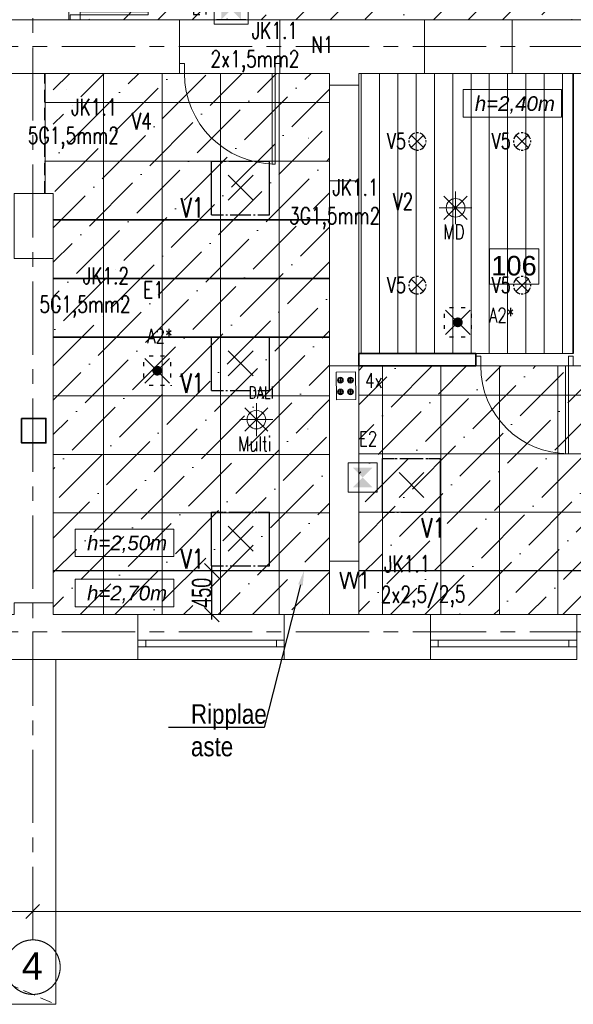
# Model space of a CAD drawing. Header units: millimetres. Extents: x 71658 to 298332, y -154437 to -30421.
# Tile 129 of 155: x 95496 to 101174, y -62686 to -52591. Entities that reach past the tile are written whole.
import ezdxf
from ezdxf import colors
from ezdxf.entities.mleader import LeaderData, LeaderLine
from ezdxf.enums import TextEntityAlignment as Align
from ezdxf.math import Vec2, Vec3

# ---------------------------------------------------------------- set-up
doc = ezdxf.new("R2010")
doc.units = ezdxf.units.MM
doc.header["$LTSCALE"] = 500
doc.header["$MEASUREMENT"] = 0
for name, pattern in [('Center', [48, 30, -6, 6, -6]), ('DASHED', [0.75, 0.5, -0.25]), ('DASHED2', [0.375, 0.25, -0.125]), ('Hidden', [3, 2, -1]), ('Solid Line', [0])]:
    doc.linetypes.add(name, pattern=pattern)
doc.layers.get('0').update_dxf_attribs({"color": 250, "lineweight": 5})
doc.layers.get('Defpoints').update_dxf_attribs({"lineweight": 9})
for name, color, linetype, lineweight in [('A-02-PEENJOON', 7, 'Continuous', 0), ('A-04-JÄMEJOON', 7, 'Continuous', 35), ('A-06-TELJED', 253, 'Center', 0), ('A-13-UKS', 250, 'Continuous', 5), ('A-_ROOMNAME_A', 251, 'Continuous', 9), ('Dim', 8, 'Continuous', 0), ('SA_Ripplagi', 45, 'Continuous', 9), ('SEINAD', 7, 'Continuous', 13), ('VAL_TING', 7, 'Continuous', 18), ('VAL_TXT', 5, 'Continuous', 15), ('WN', 7, 'Continuous', 0)]:
    doc.layers.add(name, color=color, linetype=linetype, lineweight=lineweight)
doc.styles.add('Arial', font='arial.ttf', dxfattribs={"height": 300})
doc.styles.add('arial narrow', font='ARIALN.TTF', dxfattribs={"height": 180})
doc.styles.add('Arial_3', font='arial.ttf', dxfattribs={"height": 200})
doc.styles.add('DET', font='simplex.shx', dxfattribs={"width": 0.7, "oblique": 12})
doc.styles.add('ELEKTER', font='romans.shx', dxfattribs={"width": 0.75})
doc.styles.add('OmaText', font='tahoma.ttf')
doc.styles.add('romans', font='romans.shx')
doc.styles.add('Swis721 Cn BT_1', font='swissc.ttf', dxfattribs={"width": 0.8, "height": 200})
doc.dimstyles.new('Diagonal_-_2_0mm_Swiss_Cn_Bt', dxfattribs={"dimscale": 304.8, "dimtxt": 201.882787, "dimasz": 0.492126, "dimexe": 0.164042, "dimexo": 0.0625, "dimgap": 0, "dimtad": 1, "dimdec": 0, "dimzin": 0, "dimdsep": 46, "dimtxsty": 'Swis721 Cn BT_1', "dimblk1": 'OBLIQUE', "dimblk2": 'OBLIQUE', "dimsah": 1, "dimcen": 0.09, "dimdle": 0.164042, "dimazin": 0, "dimtfac": 1, "dimtdec": 4, "dimtix": 1, "dimtmove": 0, "dimatfit": 3, "dimfxl": 0.328084, "dimfxlon": 1, "dimtvp": 1, "dimtolj": 1, "dimtzin": 0, "dimarcsym": 2})
doc.dimstyles.new('Dim', dxfattribs={"dimscale": 0.8, "dimtxt": 0.25, "dimasz": 0.2, "dimexe": 0.15, "dimexo": 0.05, "dimgap": 0, "dimtad": 0, "dimzin": 1, "dimtxsty": 'romans', "dimblk": 'NONE', "dimcen": 2.5, "dimse1": 1, "dimse2": 1, "dimsd1": 1, "dimsd2": 1, "dimclrt": 256, "dimadec": 0, "dimazin": 0, "dimtfac": 1, "dimtmove": 0, "dimatfit": 3, "dimldrblk": 'NONE', "dimfxl": 1, "dimarcsym": 0})
doc.dimstyles.new('tööjoonis', dxfattribs={"dimscale": 100, "dimtxt": 2, "dimasz": 1, "dimexe": 5, "dimexo": 0, "dimgap": 0.75, "dimtad": 1, "dimdec": 0, "dimdsep": 46, "dimtxsty": 'DET', "dimblk1": 'MITTAPÄÄ', "dimblk2": 'MITTAPÄÄ', "dimsah": 1, "dimcen": 1, "dimse1": 1, "dimse2": 1, "dimadec": 0, "dimazin": 0, "dimtfac": 1, "dimtdec": 0, "dimtix": 1, "dimtmove": 0, "dimatfit": 2, "dimldrblk": 'MITTAPÄÄ', "dimfxl": 1, "dimtolj": 1, "dimtzin": 0, "dimarcsym": 0})

# ---------------------------------------------------------------- blocks, each defined once
blk = doc.blocks.new('*D17')
at = {"layer": 'Defpoints', "color": 0, "transparency": 16777216}
for p in [(98674, -54421), (98452, -58691), (98674, -58691)]:
    blk.add_point(p, dxfattribs=at)
at = {"layer": 'SEINAD', "transparency": 16777216, "insert": (98452, -56787), "char_height": 0.2, "attachment_point": 5, "rotation": 90, "style": 'romans'}
blk.add_mtext('4269,79', dxfattribs=at)
blk = doc.blocks.new('_None')
blk = doc.blocks.new('*D18')
at = {"layer": 'Defpoints', "color": 0, "transparency": 16777216}
for p in [(104454, -58416), (98974, -58691), (104454, -58691)]:
    blk.add_point(p, dxfattribs=at)
at = {"layer": 'SEINAD', "transparency": 16777216, "insert": (101896, -58416), "char_height": 0.2, "attachment_point": 5, "style": 'romans'}
blk.add_mtext('5479,09', dxfattribs=at)
blk = doc.blocks.new('*D23')
at = {"layer": 'Defpoints', "color": 0, "transparency": 16777216}
for p in [(98460, -53141), (98674, -53141), (98674, -54371)]:
    blk.add_point(p, dxfattribs=at)
at = {"layer": 'Dim', "transparency": 16777216, "insert": (98460, -53805), "char_height": 0.2, "attachment_point": 5, "rotation": 90, "style": 'romans'}
blk.add_mtext('1230,31', dxfattribs=at)
blk = doc.blocks.new('Window 22_3')
at = {"layer": 'WN', "color": 7, "linetype": 'Solid Line', "lineweight": 13}
for p, q in [((-0.75, 0.26), (0.75, 0.26)), ((-0.75, 0), (-0.75, 0.26)), ((0.75, 0), (0.75, 0.26)), ((-0.75, 0), (-0.67, 0)), ((-0.75, -0.07), (-0.75, 0)), ((-0.75, -0.07), (-0.75, 0)), ((-0.67, 0), (-0.67, -0.07)), ((-0.67, 0), (0.67, 0)), ((0.67, -0.07), (0.67, 0)), ((0.67, 0), (0.75, 0)), ((0.75, -0.07), (0.75, 0)), ((0.75, -0.07), (0.75, 0)), ((-0.67, -0.07), (-0.75, -0.07)), ((-0.75, -0.2), (-0.75, -0.07)), ((0.67, -0.07), (-0.67, -0.07)), ((0.75, -0.07), (0.67, -0.07)), ((0.75, -0.2), (0.75, -0.07)), ((-0.75, -0.2), (0.75, -0.2))]:
    blk.add_line(p, q, dxfattribs=at)
blk = doc.blocks.new('*U40')
for points in [[(-980, -50), (-1030, -50), (-1030, 50), (-980, 50)], [(0, -50), (-50, -50), (-50, 50), (0, 50)], [(-50, -50), (-80, -50), (-80, -980), (-50, -980)]]:
    blk.add_lwpolyline(points, close=True)
blk.add_arc((-50, -50), 930, 180, 270)
blk = doc.blocks.new('*U41')
for points in [[(-50, 50), (-80, 50), (-80, 750), (-50, 750)], [(-750, -50), (-800, -50), (-800, 50), (-750, 50)], [(0, -50), (-50, -50), (-50, 50), (0, 50)]]:
    blk.add_lwpolyline(points, close=True)
blk.add_arc((-50, 50), 700, 90, 180)
blk = doc.blocks.new('MITTAPÄÄ')
for p, q in [((1, 0), (-1, 0)), ((-0.354, -0.354), (0.354, 0.354)), ((0, -0.5), (0, 0.5))]:
    blk.add_line(p, q)
blk = doc.blocks.new('*D255')
at = {"layer": 'A-06-TELJED', "color": 0, "linetype": 'Continuous', "lineweight": -2, "transparency": 16777216}
blk.add_line((95830, -61735), (121280, -61735), dxfattribs=at)
at = {"layer": 'Defpoints', "color": 0, "linetype": 'Continuous', "transparency": 16777216}
for p in [(95630, -61695), (121480, -61730), (121480, -61735)]:
    blk.add_point(p, dxfattribs=at)
at = {"layer": 'A-06-TELJED', "color": 0, "linetype": 'Continuous', "lineweight": -2, "transparency": 16777216, "xscale": 200, "yscale": 200, "zscale": 200, "rotation": 180}
blk.add_blockref('MITTAPÄÄ', (95630, -61735), dxfattribs=at)
at = {"layer": 'A-06-TELJED', "color": 0, "linetype": 'Continuous', "lineweight": -2, "transparency": 16777216, "xscale": 200, "yscale": 200, "zscale": 200}
blk.add_blockref('MITTAPÄÄ', (121480, -61735), dxfattribs=at)
at = {"layer": 'A-06-TELJED', "color": 0, "linetype": 'Continuous', "transparency": 16777216, "insert": (108555, -61545), "char_height": 180, "attachment_point": 5, "style": 'DET', "bg_fill": 3, "box_fill_scale": 1.25, "bg_fill_color": 256, "bg_fill_true_color": 13158600, "bg_fill_transparency": 0}
blk.add_mtext('\\A1;25850', dxfattribs=at)
blk = doc.blocks.new('*D256')
at = {"layer": 'A-06-TELJED', "color": 0, "linetype": 'ByBlock', "lineweight": -2, "transparency": 16777216}
blk.add_line((94330, -61735), (95430, -61735), dxfattribs=at)
at = {"layer": 'Defpoints', "color": 0, "linetype": 'ByBlock', "transparency": 16777216}
for p in [(94130, -60554), (95630, -60554), (95630, -61735)]:
    blk.add_point(p, dxfattribs=at)
at = {"layer": 'A-06-TELJED', "color": 0, "linetype": 'ByBlock', "lineweight": -2, "transparency": 16777216, "xscale": 200, "yscale": 200, "zscale": 200, "rotation": 180}
blk.add_blockref('MITTAPÄÄ', (94130, -61735), dxfattribs=at)
at = {"layer": 'A-06-TELJED', "color": 0, "linetype": 'ByBlock', "lineweight": -2, "transparency": 16777216, "xscale": 200, "yscale": 200, "zscale": 200}
blk.add_blockref('MITTAPÄÄ', (95630, -61735), dxfattribs=at)
at = {"layer": 'A-06-TELJED', "color": 0, "linetype": 'ByBlock', "transparency": 16777216, "insert": (94880, -61545), "char_height": 180, "attachment_point": 5, "style": 'DET', "bg_fill": 3, "box_fill_scale": 1.25, "bg_fill_color": 256, "bg_fill_true_color": 13158600, "bg_fill_transparency": 0}
blk.add_mtext('\\A1;1500', dxfattribs=at)
blk = doc.blocks.new('*D253')
at = {"layer": 'Defpoints', "color": 0, "transparency": 16777216}
for p in [(95281, -53141), (96568, -53141), (96568, -53307)]:
    blk.add_point(p, dxfattribs=at)
at = {"layer": 'Dim', "transparency": 16777216, "insert": (95976, -53307), "char_height": 0.2, "attachment_point": 5, "style": 'romans'}
blk.add_mtext('1287,30', dxfattribs=at)
blk = doc.blocks.new('_Oblique')
at = {"color": 0, "linetype": 'ByBlock', "lineweight": -2}
blk.add_line((-0.5, -0.5), (0.5, 0.5), dxfattribs=at)
blk = doc.blocks.new('*D261')
at = {"layer": 'Defpoints', "color": 0, "transparency": 16777216}
for p in [(97233, -58241), (97466, -58241), (97313, -58691)]:
    blk.add_point(p, dxfattribs=at)
at = {"layer": 'SA_Ripplagi', "color": 0, "lineweight": -2, "transparency": 16777216}
blk.add_line((97466, -58741), (97466, -58191), dxfattribs=at)
at = {"layer": 'SA_Ripplagi', "color": 0, "lineweight": -2, "transparency": 16777216, "xscale": 150, "yscale": 150, "zscale": 150}
for p, rotation in [((97466, -58241), 90), ((97466, -58691), 270)]:
    blk.add_blockref('_Oblique', p, dxfattribs=dict(at, rotation=rotation))
at = {"layer": 'SA_Ripplagi', "color": 0, "transparency": 16777216, "insert": (97363, -58466), "char_height": 200, "attachment_point": 5, "rotation": 90, "style": 'Swis721 Cn BT_1'}
blk.add_mtext('\\A1;450', dxfattribs=at)
blk = doc.blocks.new('*U272')
for points in [[(-50, 50), (-80, 50), (-80, 950), (-50, 950)], [(-950, -50), (-1000, -50), (-1000, 50), (-950, 50)], [(0, -50), (-50, -50), (-50, 50), (0, 50)]]:
    blk.add_lwpolyline(points, close=True)
blk.add_arc((-50, 50), 900, 90, 180)
blk = doc.blocks.new('ET1735')
at = {"color": 104, "true_color": 0x029e21}
for p, q in [((-149, 150), (151, 150)), ((-149, 150), (-149, -150)), ((151, -150), (151, 150)), ((-149, -150), (151, -150))]:
    blk.add_line(p, q, dxfattribs=at)
blk.add_solid([(-100, -100), (-100, 100), (100, 100), (100, -100)], dxfattribs=at)
at = {"layer": 'Defpoints', "color": 104, "true_color": 0x029e21}
for p in [(1, 150), (-149, 0), (151, 0), (1, -150)]:
    blk.add_point(p, dxfattribs=at)
at = {"style": 'ELEKTER'}
for tag, p in [('TÄHIS', (201, 345)), ('RAAM', (201, 345)), ('KÕRGUS', (-389, 205))]:
    blk.add_attdef(tag, text='', height=125, dxfattribs=at).set_placement(p, align=Align.MIDDLE)
blk = doc.blocks.new('ET1736')
at = {"color": 104, "true_color": 0x029e21}
for p, q in [((50, 175), (350, 175)), ((50, 175), (50, -175)), ((99, 151), (99, -151)), ((350, -175), (350, 175)), ((50, -175), (350, -175))]:
    blk.add_line(p, q, dxfattribs=at)
blk.add_solid([(99, 100), (299, 100), (299, -100), (99, -100)], dxfattribs=at)
at = {"layer": 'Defpoints', "color": 104, "true_color": 0x029e21}
for p in [(200, 175), (50, 0), (350, 0), (200, -175)]:
    blk.add_point(p, dxfattribs=at)
at = {"style": 'ELEKTER'}
for tag, p in [('TÄHIS', (400, 370)), ('RAAM', (400, 370)), ('KÕRGUS', (-190, 230))]:
    blk.add_attdef(tag, text='', height=125, dxfattribs=at).set_placement(p, align=Align.MIDDLE)
blk = doc.blocks.new('ET1673')
at = {"lineweight": 30}
for p, q in [((-298, -279), (-298, 272)), ((-298, 272), (-175, 272)), ((-168, 272), (-148, 272)), ((-121, 272), (121, 272)), ((148, 272), (168, 272)), ((176, 272), (298, 272)), ((298, -279), (298, 272)), ((-128, -128), (128, 128)), ((128, -128), (-128, 128)), ((-298, -279), (-175, -279)), ((-151, -279), (-133, -279)), ((-108, -279), (106, -279)), ((133, -279), (151, -279)), ((177, -279), (298, -279))]:
    blk.add_line(p, q, dxfattribs=at)
at = {"layer": 'Defpoints', "lineweight": 30}
blk.add_point((0, 0), dxfattribs=at)
at = {"lineweight": 30, "style": 'ELEKTER'}
for tag, p in [('TÄHIS', (320, 506)), ('KÕRGUS', (-565, 446)), ('RAAM', (320, 506))]:
    blk.add_attdef(tag, text='', height=125, dxfattribs=at).set_placement(p, align=Align.MIDDLE)
blk = doc.blocks.new('ET1461')
for p, q in [((-166, -166), (166, 166)), ((166, -166), (-166, 166)), ((0, -235), (0, 235)), ((-235, 0), (235, 0))]:
    blk.add_line(p, q)
blk.add_circle((0, 0), 133)
at = {"layer": 'Defpoints'}
for p in [(-133, 0), (0, 133), (133, 0), (0, -133)]:
    blk.add_point(p, dxfattribs=at)
at = {"style": 'ELEKTER'}
for tag, p in [('TÄHIS', (140, 280)), ('RAAM', (140, 280)), ('KÕRGUS', (-330, 140))]:
    blk.add_attdef(tag, text='', height=125, dxfattribs=at).set_placement(p, align=Align.MIDDLE)
blk = doc.blocks.new('ET1531')
at = {"lineweight": 30}
for p, q in [((-126, -126), (126, 126)), ((126, -126), (-126, 126))]:
    blk.add_line(p, q, dxfattribs=at)
for start, end in [(174.4102, 186.7945), (108.6778, 164.7713), (83.2108, 96.3663), (15.0251, 71.5651), (354.5728, 5.9776), (196.1167, 255.6843), (264.933, 278.0449), (287.9456, 345.1647)]:
    blk.add_arc((0, 0), 178, start, end, dxfattribs=at)
at = {"layer": 'Defpoints', "lineweight": 30}
blk.add_point((-1, -1), dxfattribs=at)
at = {"lineweight": 30, "style": 'ELEKTER'}
for tag, p in [('TÄHIS', (194, 364)), ('RAAM', (194, 364)), ('KÕRGUS', (-411, 204))]:
    blk.add_attdef(tag, text='', height=125, dxfattribs=at).set_placement(p, align=Align.MIDDLE)
blk = doc.blocks.new('ET1863')
blk.add_lwpolyline([(-312.5, 0, 0, 0, -1), (0, 0, 0, 0, -1), (-312.5, 0, 0, 31.25, 0), (-445.3125, 0, 0, 0, 0), (-593.75, 0, 0, 0, 0)], format="xyseb")
at = {"style": 'ELEKTER'}
for tag, p in [('KILP', (-346.25, 45)), ('JUHT', (-346.25, -170))]:
    blk.add_attdef(tag, text='', height=125, dxfattribs=at).set_placement(p, align=Align.RIGHT)
blk.add_attdef('NIMI', text='', height=125, dxfattribs=at).set_placement((-156.25, 0), align=Align.MIDDLE)
blk = doc.blocks.new('ET1473')
for p, q in [((100, 450), (-100, 450)), ((-87, 367), (-27, 367)), ((-57, 397), (-57, 337)), ((16, 367), (76, 367)), ((46, 397), (46, 337)), ((-87, 247), (-27, 247)), ((-57, 277), (-57, 217)), ((16, 247), (76, 247)), ((46, 277), (46, 217))]:
    blk.add_line(p, q)
blk.add_lwpolyline([(-100, 450), (100, 450), (100, 167), (-100, 167)], close=True)
for centre, radius in [((-57, 367), 30), ((-57, 367), 20), ((46, 367), 30), ((46, 367), 20), ((-57, 247), 30), ((-57, 247), 20), ((46, 247), 30), ((46, 247), 20)]:
    blk.add_circle(centre, radius)
at = {"layer": 'Defpoints'}
for p in [(0, 450), (-97, 250), (6, 250), (103, 250)]:
    blk.add_point(p, dxfattribs=at)
at = {"style": 'ELEKTER'}
for tag, p in [('TÄHIS', (150, 650)), ('RAAM', (150, 650)), ('KÕRGUS', (-340, 500))]:
    blk.add_attdef(tag, text='', height=125, dxfattribs=at).set_placement(p, align=Align.MIDDLE)
blk = doc.blocks.new('ET1733')
at = {"color": 94, "lineweight": 30}
for p, q in [((-126, -126), (126, 126)), ((126, -126), (-126, 126))]:
    blk.add_line(p, q, dxfattribs=at)
at = {"color": 94, "lineweight": 30, "ltscale": 100}
for points in [[(-87, 137), (-47, 137)], [(28, 137), (68, 137)], [(-148, 75), (-148, 34)], [(151, 75), (151, 34)], [(-148, -43), (-148, -84)], [(151, -43), (151, -84)], [(-87, -141), (-47, -141)], [(28, -141), (68, -141)]]:
    blk.add_lwpolyline(points, dxfattribs=at)
at = {"color": 94, "lineweight": 30, "const_width": 50}
blk.add_lwpolyline([(-25, 0, 1), (25, 0, 1)], format="xyb", close=True, dxfattribs=at)
at = {"layer": 'Defpoints', "color": 94, "lineweight": 30}
blk.add_point((0, 0), dxfattribs=at)
at = {"lineweight": 30, "style": 'ELEKTER'}
for tag, p in [('TÄHIS', (225, 355)), ('RAAM', (225, 355)), ('KÕRGUS', (-415, 230))]:
    blk.add_attdef(tag, text='', height=125, dxfattribs=at).set_placement(p, align=Align.MIDDLE)
blk = doc.blocks.new('VALGUSTID')
at = {"layer": 'VAL_TING'}
ref = blk.add_blockref('ET1736', (221039, -39596), dxfattribs=dict(at, rotation=90))
ref.add_attrib('TÄHIS', 'E1', dxfattribs={"layer": 'VAL_TXT', "height": 150, "style": 'ELEKTER', "width": 0.75}).set_placement((220728, -39371), align=Align.MIDDLE)
at = {"layer": 'VAL_TING', "lineweight": 30, "ltscale": 100}
ref = blk.add_blockref('ET1863', (222181, -39756, 3050), dxfattribs=dict(at, xscale=1.320000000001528, yscale=1.320000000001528, zscale=1.320000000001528))
ref.add_attrib('NIMI', 'N1', dxfattribs={"layer": 'VAL_TXT', "height": 170, "style": 'ELEKTER', "width": 0.75}).set_placement((221975, -39756, 3050), align=Align.MIDDLE)
ref.add_attrib('KILP', 'JK1.1', dxfattribs={"layer": 'VAL_TXT', "height": 170, "style": 'ELEKTER', "width": 0.75}).set_placement((221724, -39696, 3050), align=Align.RIGHT)
ref.add_attrib('JUHT', '2x1,5mm2', dxfattribs={"layer": 'VAL_TXT', "height": 170, "style": 'ELEKTER', "width": 0.75}).set_placement((221739, -39987, 3050), align=Align.RIGHT)
ref = blk.add_blockref('ET1863', (220329, -40541), dxfattribs=dict(at, xscale=1.320000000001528, yscale=1.320000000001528, zscale=1.320000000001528))
ref.add_attrib('NIMI', 'V4', dxfattribs={"layer": 'VAL_TXT', "height": 170, "style": 'ELEKTER', "width": 0.75}).set_placement((220123, -40541), align=Align.MIDDLE)
ref.add_attrib('KILP', 'JK1.1', dxfattribs={"layer": 'VAL_TXT', "height": 170, "style": 'ELEKTER', "width": 0.75}).set_placement((219872, -40481), align=Align.RIGHT)
ref.add_attrib('JUHT', '5G1,5mm2', dxfattribs={"layer": 'VAL_TXT', "height": 170, "style": 'ELEKTER', "width": 0.75}).set_placement((219887, -40772), align=Align.RIGHT)
ref = blk.add_blockref('ET1531', (222948, -40748), dxfattribs=dict(at, xscale=0.5, yscale=0.5, zscale=0.5))
ref.add_attrib('TÄHIS', 'V5', dxfattribs={"layer": 'VAL_TXT', "lineweight": 30, "height": 160, "style": 'ELEKTER', "width": 0.75}).set_placement((222734, -40745), align=Align.MIDDLE)
ref = blk.add_blockref('ET1531', (224022, -40748), dxfattribs=dict(at, xscale=0.5, yscale=0.5, zscale=0.5))
ref.add_attrib('TÄHIS', 'V5', dxfattribs={"layer": 'VAL_TXT', "lineweight": 30, "height": 160, "style": 'ELEKTER', "width": 0.75}).set_placement((223808, -40745), align=Align.MIDDLE)
ref = blk.add_blockref('ET1673', (221135, -41222), dxfattribs=at)
ref.add_attrib('TÄHIS', 'V1', dxfattribs={"layer": 'VAL_TXT', "lineweight": 30, "height": 200, "style": 'ELEKTER', "width": 0.75}).set_placement((220640, -41427, 2500), align=Align.MIDDLE)
ref = blk.add_blockref('ET1863', (223008, -41364, 5450), dxfattribs=dict(at, xscale=1.320000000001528, yscale=1.320000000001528, zscale=1.320000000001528))
ref.add_attrib('NIMI', 'V2', dxfattribs={"layer": 'VAL_TXT', "height": 170, "style": 'ELEKTER', "width": 0.75}).set_placement((222802, -41364, 5450), align=Align.MIDDLE)
ref.add_attrib('KILP', 'JK1.1', dxfattribs={"layer": 'VAL_TXT', "height": 170, "style": 'ELEKTER', "width": 0.75}).set_placement((222551, -41304, 5450), align=Align.RIGHT)
ref.add_attrib('JUHT', '3G1,5mm2', dxfattribs={"layer": 'VAL_TXT', "height": 170, "style": 'ELEKTER', "width": 0.75}).set_placement((222567, -41595, 5450), align=Align.RIGHT)
at = {"layer": 'VAL_TING'}
ref = blk.add_blockref('ET1461', (223340, -41429), dxfattribs=dict(at, xscale=0.7167999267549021, yscale=0.7167999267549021, zscale=0.7168000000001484))
ref.add_attrib('KÕRGUS', 'MD', dxfattribs={"layer": 'VAL_TXT', "height": 150, "style": 'ELEKTER', "width": 0.75}).set_placement((223323, -41675), align=Align.MIDDLE)
at = {"layer": 'VAL_TING', "lineweight": 30, "ltscale": 100}
ref = blk.add_blockref('ET1863', (220449, -42271, 5550), dxfattribs=dict(at, xscale=1.319999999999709, yscale=1.319999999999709, zscale=1.319999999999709))
ref.add_attrib('NIMI', 'E1', dxfattribs={"layer": 'VAL_TXT', "height": 170, "style": 'ELEKTER', "width": 0.75}).set_placement((220242, -42271, 5550), align=Align.MIDDLE)
ref.add_attrib('KILP', 'JK1.2', dxfattribs={"layer": 'VAL_TXT', "height": 170, "style": 'ELEKTER', "width": 0.75}).set_placement((219991, -42211, 5550), align=Align.RIGHT)
ref.add_attrib('JUHT', '5G1,5mm2', dxfattribs={"layer": 'VAL_TXT', "height": 170, "style": 'ELEKTER', "width": 0.75}).set_placement((220007, -42502, 5550), align=Align.RIGHT)
ref = blk.add_blockref('ET1531', (222948, -42223), dxfattribs=dict(at, xscale=0.5, yscale=0.5, zscale=0.5))
ref.add_attrib('TÄHIS', 'V5', dxfattribs={"layer": 'VAL_TXT', "lineweight": 30, "height": 160, "style": 'ELEKTER', "width": 0.75}).set_placement((222734, -42220), align=Align.MIDDLE)
ref = blk.add_blockref('ET1531', (224022, -42223), dxfattribs=dict(at, xscale=0.5, yscale=0.5, zscale=0.5))
ref.add_attrib('TÄHIS', 'V5', dxfattribs={"layer": 'VAL_TXT', "lineweight": 30, "height": 160, "style": 'ELEKTER', "width": 0.75}).set_placement((223808, -42220), align=Align.MIDDLE)
ref = blk.add_blockref('ET1733', (223363, -42603), dxfattribs=dict(at, rotation=270))
ref.add_attrib('TÄHIS', 'A2*', dxfattribs={"layer": 'VAL_TXT', "lineweight": 30, "height": 150, "style": 'ELEKTER', "width": 0.75}).set_placement((223812, -42530, -2500), align=Align.MIDDLE)
ref = blk.add_blockref('ET1733', (220280, -43099), dxfattribs=dict(at, rotation=270))
ref.add_attrib('TÄHIS', 'A2*', dxfattribs={"layer": 'VAL_TXT', "lineweight": 30, "height": 150, "style": 'ELEKTER', "width": 0.75}).set_placement((220306, -42743, -2500), align=Align.MIDDLE)
ref = blk.add_blockref('ET1673', (221135, -43022), dxfattribs=at)
ref.add_attrib('TÄHIS', 'V1', dxfattribs={"layer": 'VAL_TXT', "lineweight": 30, "height": 200, "style": 'ELEKTER', "width": 0.75}).set_placement((220640, -43227, 2500), align=Align.MIDDLE)
at = {"layer": 'VAL_TING'}
ref = blk.add_blockref('ET1473', (222219, -43563), dxfattribs=dict(at, rotation=0.5364533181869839))
ref.add_attrib('TÄHIS', '4x', dxfattribs={"layer": 'VAL_TXT', "height": 150, "style": 'ELEKTER', "width": 0.75}).set_placement((222501, -43199), align=Align.MIDDLE)
ref = blk.add_blockref('ET1461', (221297, -43600), dxfattribs=dict(at, xscale=0.7167999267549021, yscale=0.7167999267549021, zscale=0.7168000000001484))
ref.add_attrib('TÄHIS', 'DALI', dxfattribs={"layer": 'VAL_TXT', "height": 125, "style": 'ELEKTER', "width": 0.75}).set_placement((221345, -43323), align=Align.MIDDLE)
ref.add_attrib('KÕRGUS', 'Multi', dxfattribs={"layer": 'VAL_TXT', "height": 150, "style": 'ELEKTER', "width": 0.75}).set_placement((221280, -43846), align=Align.MIDDLE)
ref = blk.add_blockref('ET1735', (222387, -44193), dxfattribs=dict(at, rotation=270))
ref.add_attrib('TÄHIS', 'E2', dxfattribs={"layer": 'VAL_TXT', "height": 150, "style": 'ELEKTER', "width": 0.75}).set_placement((222443, -43797), align=Align.MIDDLE)
at = {"layer": 'VAL_TING', "lineweight": 30, "ltscale": 100}
ref = blk.add_blockref('ET1673', (222888, -44271), dxfattribs=at)
ref.add_attrib('TÄHIS', 'V1', dxfattribs={"layer": 'VAL_TXT', "lineweight": 30, "height": 200, "style": 'ELEKTER', "width": 0.75}).set_placement((223111, -44710, 2500), align=Align.MIDDLE)
ref = blk.add_blockref('ET1673', (221135, -44822), dxfattribs=at)
ref.add_attrib('TÄHIS', 'V1', dxfattribs={"layer": 'VAL_TXT', "lineweight": 30, "height": 200, "style": 'ELEKTER', "width": 0.75}).set_placement((220640, -45027, 2500), align=Align.MIDDLE)
ref = blk.add_blockref('ET1863', (222086, -45250), dxfattribs=dict(at, xscale=1.400000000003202, yscale=1.400000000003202, zscale=1.400000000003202, rotation=180.4845715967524))
ref.add_attrib('NIMI', 'VV1', dxfattribs={"layer": 'VAL_TXT', "height": 170, "rotation": 0.4846, "style": 'ELEKTER', "width": 0.75}).set_placement((222305, -45248), align=Align.MIDDLE)
ref.add_attrib('KILP', 'JK1.1', dxfattribs={"layer": 'VAL_TXT', "height": 170, "rotation": 0.4846, "style": 'ELEKTER', "width": 0.75}).set_placement((222605, -44996), align=Align.TOP_LEFT)
ref.add_attrib('JUHT', '2x2,5/2,5', dxfattribs={"layer": 'VAL_TXT', "height": 170, "rotation": 0.4846, "style": 'ELEKTER', "width": 0.75}).set_placement((222572, -45309), align=Align.TOP_LEFT)
blk = doc.blocks.new('TELG')
at = {"layer": 'A-06-TELJED', "ltscale": 0.05}
for p, q in [((129079.2, -52866), (85658.8, -52866)), ((129079.2, -52866), (85658.8, -52866)), ((129079.2, -58866), (85658.8, -58866))]:
    blk.add_line(p, q, dxfattribs=at)
at = {"layer": 'A-06-TELJED', "linetype": 'ByBlock', "ltscale": 10}
blk.add_circle((95632.1, -62305), 279.4, dxfattribs=at)
at = {"layer": 'A-06-TELJED', "linetype": 'DASHED', "ltscale": 10, "insert": (95734.7, -62292.7), "char_height": 280, "width": 704.925, "attachment_point": 6, "style": 'Arial'}
blk.add_mtext('\\A1;{\\fArial|b0|i0|c186|p34;4}', dxfattribs=at)
at = {"layer": 'A-06-TELJED', "linetype": 'Continuous'}
dim = blk.add_linear_dim(base=(121479.8, -61735.5), p1=(95630.1, -61695), p2=(121479.8, -61730.4), dimstyle='tööjoonis', override={"dimtxt": 1.8, "dimasz": 2, "dimgap": 1, "dimfxl": 5, "dimtfill": 1, "dimarcsym": 2}, dxfattribs=at)
dim.commit()
dim.dimension.update_dxf_attribs({"geometry": '*D255', "text_midpoint": (108554.9, -61545.5)})
at = {"layer": 'A-06-TELJED', "ltscale": 0.05}
blk.add_lwpolyline([(95630.1, -62025.6), (95630.1, -43784.2)], dxfattribs=at)
at = {"layer": 'A-06-TELJED', "linetype": 'ByBlock'}
dim = blk.add_linear_dim(base=(95630.1, -61735.5), p1=(94130.1, -60553.8), p2=(95630.1, -60553.8), dimstyle='tööjoonis', override={"dimtxt": 1.8, "dimasz": 2, "dimgap": 1, "dimfxl": 5, "dimtfill": 1, "dimarcsym": 2}, dxfattribs=at)
dim.commit()
dim.dimension.update_dxf_attribs({"geometry": '*D256', "text_midpoint": (94880.1, -61545.5)})

msp = doc.modelspace()

# ---------------------------------------------------------------- hatches: boundary and pattern name
at = {"layer": 'SA_Ripplagi'}
h = msp.add_hatch(dxfattribs=at)
h.set_pattern_fill('ANSI36', color=256, scale=2000)
h.set_pattern_definition([(45, (0, 14898.22), (132.5825, 486.1359), [625, -125, 0, -125])])
h.paths.add_polyline_path([(98974.457, -58691.092), (113614.805, -58691.092), (113614.805, -53140.997), (109248.457, -53140.997), (109248.457, -56140.997), (98974.457, -56141.092)])
h.paths.add_polyline_path([(109132.457, -53140.997), (104016.457, -53140.997), (104016.457, -56080.997), (109132.457, -56080.997)], flags=17)
h.paths.add_polyline_path([(101300.457, -53140.997), (103900.457, -53140.997), (103900.456, -56080.978), (101300.456, -56080.978)], flags=17)
h.paths.add_polyline_path([(98974.457, -53140.997), (98974.457, -53201.647), (98974.456, -56141.666), (98974.456, -56081.016)])
h.paths.add_polyline_path([(105945.671, -51390.997), (105945.671, -49208.533), (104445.671, -49208.533), (104446.263, -51088.916), (97167.902, -51090.987), (97167.902, -51490.997), (96114.894, -51490.997), (96114.797, -52590.997), (105943.671, -52590.997)])
h.paths.add_polyline_path([(95840.679, -54330.486), (95840.679, -58691.092), (98674.457, -58691.092), (98674.457, -53140.997), (95840.679, -53140.997)])

# ---------------------------------------------------------------- next in the draw order: block references
at = {"layer": 'A-06-TELJED'}
msp.add_blockref('TELG', (0, 0), dxfattribs=at)

# ---------------------------------------------------------------- next in the draw order: hatches: boundary and pattern name
at = {"layer": 'SA_Ripplagi'}
h = msp.add_hatch(dxfattribs=at)
h.set_pattern_fill('ANSI31', color=256, scale=1500, angle=45, style=0)
h.paths.add_polyline_path([(99074.457, -48700.997), (100866.16, -48700.997), (100866.16, -50973.935), (99074.457, -50973.935)])
h.paths.add_polyline_path([(97166.982, -48700.997), (98958.457, -48700.997), (98958.457, -50974.477), (97166.982, -50974.477)])
h.paths.add_polyline_path([(97050.982, -47000.997), (94438.377, -47000.997), (94438.377, -51374.997), (97050.982, -51374.997)])
edge = h.paths.add_edge_path()
edge.add_line((100981.932, -47000.997), (103708.991, -47000.997))
edge.add_line((103708.991, -47000.997), (103708.991, -48566.997))
edge.add_line((103708.991, -48566.997), (104328.99, -48566.997))
edge.add_line((104328.99, -48566.997), (104329.675, -50972.949))
edge.add_line((104329.675, -50972.949), (100982.16, -50973.259))
edge.add_line((100982.16, -50973.259), (100981.855, -47000.997))
h.paths.add_polyline_path([(97167.797, -48584.983), (97167.74, -47000.997), (97167.059, -47000.997), (97167.116, -48584.983)])
h.paths.add_polyline_path([(94439.058, -52590.997), (94439.058, -51490.997), (94438.377, -51490.997), (94438.377, -52590.997)])
h = msp.add_hatch(dxfattribs=at)
h.set_pattern_fill('ANSI31', color=256, scale=1500, angle=135, style=0)
h.set_pattern_definition([(180, (20458.33, 0), (-1e-14, -187.5), [])])
h.paths.add_polyline_path([(97218.821, -47000.997), (100811.448, -47000.997), (100822.621, -48585.001), (97211.828, -48584.997)])
h.paths.add_polyline_path([(94439.058, -51490.997), (95998.894, -51490.997), (95998.894, -52590.997), (94439.058, -52590.997)])
h = msp.add_hatch(dxfattribs=at)
h.set_pattern_fill('ANSI31', color=256, scale=1500, angle=45, style=0)
h.set_pattern_definition([(90, (0, 14038.73), (-187.5, 0), [])])
h.paths.add_polyline_path([(101174.457, -53140.997), (98974.457, -53140.997), (98974.457, -56015.092), (101174.457, -56015.092)])

# ---------------------------------------------------------------- next in the draw order: linework, layer by layer
at = {"layer": 'A-02-PEENJOON'}
msp.add_line((95840.679, -58568.634), (95840.679, -55040.301), dxfattribs=at)
at = {"layer": 'A-02-PEENJOON', "color": 251, "linetype": 'DASHED2', "lineweight": 15, "true_color": 0x636466}
for p, q in [((98674.457, -58141.092), (98674.457, -56141.092)), ((98974.457, -58141.092), (98974.457, -56141.092))]:
    msp.add_line(p, q, dxfattribs=at)
at = {"layer": 'A-02-PEENJOON'}
msp.add_lwpolyline([(90540.289, -59151.092), (90050.153, -59151.092), (90050.153, -62685.997), (95867.206, -62685.997), (95867.206, -59151.092), (95420.289, -59151.092)], dxfattribs=at)
at = {"layer": 'A-02-PEENJOON', "color": 251, "linetype": 'DASHED2', "lineweight": 15, "true_color": 0x636466}
msp.add_lwpolyline([(90540.289, -60399.414), (95867.206, -62685.997)], dxfattribs=at)
at = {"layer": 'A-04-JÄMEJOON'}
msp.add_line((100174.457, -56015.091), (100174.457, -56141.092), dxfattribs=at)
for points in [[(101174.457, -56015.092), (101174.457, -53140.997)], [(100174.457, -56141.092), (98974.457, -56141.092), (98974.457, -56015.092), (100174.457, -56015.092)]]:
    msp.add_lwpolyline(points, dxfattribs=at)
msp.add_lwpolyline([(95515.679, -56679.467), (95765.679, -56679.467), (95765.679, -56929.467), (95515.679, -56929.467)], close=True, dxfattribs=at)
at = {"layer": 'A-_ROOMNAME_A', "flags": 128}
msp.add_lwpolyline([(100314.569, -54938.824), (100314.569, -55302.168), (100819.788, -55302.168), (100819.788, -54938.824)], close=True, dxfattribs=at)
at = {"layer": 'SA_Ripplagi', "linetype": 'Continuous', "lineweight": 18}
for p, q in [((95756.679, -54371.307), (95756.679, -53140.997)), ((96356.679, -58241.086), (96356.679, -53140.997)), ((96956.679, -58241.087), (96956.679, -53140.997)), ((97556.679, -58241.089), (97556.679, -53140.997)), ((98156.679, -58241.091), (98156.679, -53140.997)), ((95751.987, -53441.092), (98674.457, -53441.092)), ((95751.987, -54041.092), (98674.457, -54041.092)), ((95840.679, -54641.092), (98674.457, -54641.092)), ((95840.679, -54647.782), (98674.457, -54647.782)), ((95840.679, -55241.092), (98674.457, -55241.092)), ((95840.679, -55247.782), (98674.457, -55247.782)), ((95840.679, -55841.092), (98674.457, -55841.092)), ((95840.679, -55847.782), (98674.457, -55847.782)), ((99216.746, -56143.497), (99216.746, -58241.045)), ((99816.746, -56143.497), (99816.746, -58241.047)), ((100416.746, -56143.497), (100416.746, -58241.048)), ((101016.746, -56143.497), (101016.746, -58241.05)), ((95840.679, -56447.782), (98674.457, -56447.782)), ((98974.457, -56441.092), (113614.805, -56441.092)), ((95840.679, -57047.782), (98674.457, -57047.782)), ((98974.457, -57041.092), (113614.805, -57041.092)), ((98974.457, -57641.092), (113614.805, -57641.092)), ((95840.679, -57647.782), (98674.457, -57647.782)), ((96356.679, -58241.092), (96356.679, -58691.092)), ((96956.679, -58241.092), (96956.679, -58691.092)), ((97556.679, -58241.092), (97556.679, -58691.092)), ((98156.679, -58241.092), (98156.679, -58691.092)), ((99216.746, -58241.092), (99216.746, -58691.069)), ((99816.746, -58241.092), (99816.746, -58691.07)), ((100416.746, -58241.092), (100416.746, -58691.071)), ((101016.746, -58241.092), (101016.746, -58691.072))]:
    msp.add_line(p, q, dxfattribs=at)
at = {"layer": 'SA_Ripplagi', "lineweight": 30}
for p, q in [((98674.457, -58241.092), (95840.679, -58241.084)), ((116208.927, -58241.092), (98974.457, -58241.044))]:
    msp.add_line(p, q, dxfattribs=at)
at = {"layer": 'SA_Ripplagi', "color": 18, "true_color": 0x000000}
for points in [[(94439.058, -51490.997), (95998.894, -51490.997), (95998.894, -52590.997), (94439.058, -52590.997)], [(100043.664, -53308.036), (101053.966, -53308.036), (101053.966, -53589.948), (100043.664, -53589.948)], [(96066.129, -57812.857), (97076.43, -57812.857), (97076.43, -58094.769), (96066.129, -58094.769)], [(96066.129, -58327.66), (97076.43, -58327.66), (97076.43, -58609.572), (96066.129, -58609.572)]]:
    msp.add_lwpolyline(points, close=True, dxfattribs=at)
at = {"layer": 'SA_Ripplagi', "linetype": 'Continuous', "lineweight": 18}
msp.add_lwpolyline([(98165.866, -52590.997), (97133.71, -52590.997)], dxfattribs=at)
at = {"layer": 'SA_Ripplagi', "color": 18, "true_color": 0x000000}
for points in [[(95576.4, -53140.997), (95493.061, -53140.997), (95767.061, -53140.997), (95772.061, -53140.997), (95488.061, -53140.997), (95556.679, -53140.997), (93114.679, -53140.997), (93114.679, -53140.997), (89938.061, -53140.997), (89938.061, -58691.092), (95440.679, -58691.092), (95440.679, -58568.634), (95840.679, -58568.634), (95840.679, -58691.092), (98674.457, -58691.092), (98674.457, -53140.997), (95840.679, -53140.997)], [(98974.457, -58691.092), (113614.805, -58691.092), (113614.805, -53140.997), (113614.805, -53140.997), (109248.457, -53140.997), (109248.457, -56140.997), (98974.457, -56141.092), (98974.457, -58691.092)]]:
    msp.add_lwpolyline(points, dxfattribs=at)
at = {"layer": 'SA_Ripplagi', "linetype": 'Continuous', "lineweight": 18}
msp.add_lwpolyline([(101174.457, -53140.997), (98974.457, -53140.997), (98974.457, -56015.092), (101174.457, -56015.092)], close=True, dxfattribs=at)
at = {"layer": 'SEINAD'}
for p, q in [((97133.71, -52590.997), (97133.71, -53140.997)), ((98165.866, -52590.997), (98165.866, -53140.997)), ((98165.866, -52590.997), (98165.866, -53140.997)), ((99647.979, -53140.997), (99647.979, -52590.997)), ((99647.979, -53005.997), (99647.979, -52590.997)), ((99647.979, -52590.997), (100547.979, -52590.997)), ((100547.979, -53140.997), (100547.979, -52590.997)), ((100547.979, -53005.997), (100547.979, -52590.997)), ((98165.866, -52840.997), (98165.866, -52880.997)), ((98165.866, -52840.997), (98165.866, -52880.997)), ((98165.866, -52880.997), (98165.866, -53140.997)), ((99647.979, -53140.997), (100547.979, -53140.997)), ((99647.979, -53140.997), (100547.979, -53140.997)), ((98674.457, -53263.446), (98974.457, -53263.446)), ((98674.457, -54242.218), (98974.457, -54242.218)), ((98674.457, -54371.307), (98674.457, -54421.307)), ((95840.679, -55040.301), (95440.679, -55040.301)), ((95840.679, -58568.634), (95440.679, -58568.634)), ((96708.927, -59151.092), (96708.927, -58691.092)), ((98208.927, -59151.092), (98208.927, -58691.092)), ((99708.927, -59151.092), (99708.927, -58691.092))]:
    msp.add_line(p, q, dxfattribs=at)
at = {"layer": 'SEINAD', "color": 7, "linetype": 'DASHED2', "lineweight": 15}
msp.add_line((95751.987, -54371.307), (95751.987, -53140.997), dxfattribs=at)
msp.add_line((95751.987, -54371.307), (95751.987, -53140.997), dxfattribs=at)
at = {"layer": 'SEINAD'}
for points in [[(97133.71, -52590.997), (94439.058, -52590.997)], [(99647.979, -52590.997), (98165.866, -52590.997)], [(102270.07, -52590.997), (100547.979, -52590.997)], [(100701.721, -52590.997), (100547.979, -52590.997)], [(93772.568, -53140.997), (97133.71, -53140.997)], [(98674.457, -53140.997), (94040.679, -53140.997)], [(98165.866, -53140.997), (98674.457, -53140.997)], [(98674.457, -53140.997), (98674.457, -53263.446)], [(98674.457, -53140.997), (98674.457, -53263.446)], [(98974.457, -53263.446), (98974.457, -53140.997)], [(98974.457, -53140.997), (99647.979, -53140.997)], [(98974.457, -53263.446), (98974.457, -53140.997)], [(98974.457, -53140.997), (99647.979, -53140.997)], [(100547.979, -53140.997), (102270.07, -53140.997)], [(100547.979, -53140.997), (102270.07, -53140.997)], [(98674.457, -58691.092), (98674.457, -58141.092), (98974.457, -58141.092), (98974.457, -58691.092)]]:
    msp.add_lwpolyline(points, dxfattribs=at)
at = {"layer": 'SEINAD', "flags": 128}
for points in [[(98974.457, -56141.092), (98974.457, -53202.221)], [(98674.457, -54242.218), (98674.457, -56141.092)], [(98974.457, -56141.092), (98974.457, -54242.218)], [(95840.679, -55040.301), (95840.679, -54421.307)], [(98674.457, -56141.092), (98974.457, -56141.092)], [(95840.679, -58691.092), (95840.679, -58568.634)], [(96708.927, -58691.092), (95840.679, -58691.092)], [(99708.927, -58691.092), (98208.927, -58691.092)], [(95420.289, -59151.092), (96708.927, -59151.092)], [(98208.927, -59151.092), (99708.927, -59151.092)]]:
    msp.add_lwpolyline(points, dxfattribs=at)
at = {"layer": 'SEINAD'}
msp.add_lwpolyline([(95840.679, -55040.301), (95440.679, -55040.301), (95440.679, -54371.307), (95840.679, -54371.307)], close=True, dxfattribs=at)

# ---------------------------------------------------------------- next in the draw order: block references
at = {"layer": 'A-13-UKS', "linetype": 'Hidden', "lineweight": 0, "ltscale": 100}
for name, p, rotation in [('*U41', (96064.797, -52590.995), 269.9983426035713), ('*U40', (98165.868, -53090.997), 359.9983426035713)]:
    msp.add_blockref(name, p, dxfattribs=dict(at, rotation=rotation))
at = {"layer": 'A-13-UKS', "xscale": -1, "rotation": 180.0016573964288}
msp.add_blockref('*U272', (101174.455, -56091.092), dxfattribs=at)
at = {"layer": 'SEINAD', "xscale": -1000, "yscale": 1000, "zscale": 1000}
msp.add_blockref('Window 22_3', (97458.927, -58951.092), dxfattribs=at)
at = {"layer": 'VAL_TING'}
msp.add_blockref('VALGUSTID', (-123373.264, -13090.897), dxfattribs=at)
at = {"layer": 'WN', "color": 7, "linetype": 'Solid Line', "lineweight": 13, "xscale": -1000, "yscale": 1000, "zscale": 1000}
msp.add_blockref('Window 22_3', (100458.927, -58951.092), dxfattribs=at)

# ---------------------------------------------------------------- next in the draw order: texts
at = {"layer": 'A-_ROOMNAME_A', "insert": (100333.119, -55013.104), "char_height": 200, "width": 558.26269, "attachment_point": 1, "line_spacing_factor": 0.941778, "style": 'Arial_3'}
msp.add_mtext('10{\\fArial|b0|i0|c186|p34;6}', dxfattribs=at)
at = {"layer": 'SA_Ripplagi', "color": 18, "true_color": 0x000000, "char_height": 150, "width": 3299.12335, "attachment_point": 1, "style": 'OmaText'}
for s, insert in [('{\\f@Arial Unicode MS|b0|i1|c186|p34;h=2,40m}', (100164.579, -53375.861)), ('{\\f@Arial Unicode MS|b0|i1|c186|p34;h=2,50m}', (96187.043, -57880.681)), ('{\\f@Arial Unicode MS|b0|i1|c186|p34;h=2,70m}', (96187.043, -58395.484))]:
    msp.add_mtext(s, dxfattribs=dict(at, insert=insert))

# ---------------------------------------------------------------- next in the draw order: dimensions: what is measured, and where the dimension line sits
at = {"layer": 'Dim'}
for base, p1, p2, angle, picture, middle in [((96568.27811, -53307.26077), (95280.97314, -53140.99671), (96568.27811, -53140.99671), 0, '*D253', (95976.42822, -53307.26077)), ((98460.269, -53140.997), (98674.457, -54371.307), (98674.457, -53140.997), 90, '*D23', (98460.269, -53804.916))]:
    dim = msp.add_linear_dim(base=base, p1=p1, p2=p2, angle=angle, dimstyle='Dim', dxfattribs=at)
    dim.commit()
    dim.dimension.update_dxf_attribs({"geometry": picture, "text_midpoint": middle, "dimtype": 161})
at = {"layer": 'SA_Ripplagi', "color": 18, "true_color": 0x000000}
dim = msp.add_linear_dim(base=(97465.506, -58241.06), p1=(97313.125, -58691.092), p2=(97233.3, -58241.06), angle=90, dimstyle='Diagonal_-_2_0mm_Swiss_Cn_Bt', override={"dimpost": '<>', "dimse1": 1, "dimse2": 1, "dimfxl": 800}, dxfattribs=at)
dim.commit()
dim.dimension.update_dxf_attribs({"geometry": '*D261', "text_midpoint": (97362.973, -58466.076)})
at = {"layer": 'SEINAD'}
for base, p1, p2, angle, picture, middle in [((98451.5312, -58691.0921), (98674.4566, -54421.3069), (98674.4566, -58691.0921), 270, '*D17', (98451.5312, -56786.7606)), ((104453.549, -58416.453), (98974.457, -58691.092), (104453.549, -58691.092), 0, '*D18', (101896.263, -58416.453))]:
    dim = msp.add_linear_dim(base=base, p1=p1, p2=p2, angle=angle, dimstyle='Dim', dxfattribs=at)
    dim.commit()
    dim.dimension.update_dxf_attribs({"geometry": picture, "text_midpoint": middle, "dimtype": 161})

# ---------------------------------------------------------------- next in the draw order: leaders
at = {"layer": 'SA_Ripplagi', "color": 18, "true_color": 0x000000}
ml = msp.add_multileader_mtext('Standard', dxfattribs=at)
ml.set_content('{\\fArial Narrow|b0|i0|c186|p34;Ripplae\\Paste}', color=(0, 0, 0), style='arial narrow')
ml.set_leader_properties()
ml.build(insert=Vec2(0, 0))
ml.multileader.update_dxf_attribs({"text_left_attachment_type": 5, "text_right_attachment_type": 6, "dogleg_length": 0.5, "arrow_head_size": 150})
ctx = ml.context
ctx.base_point, ctx.char_height, ctx.arrow_head_size, ctx.landing_gap_size, ctx.plane_origin = Vec3(97252.727, -60182.93), 200, 150, 0.09, Vec3(103087.828, -62556.423)
ctx.left_attachment, ctx.right_attachment = 5, 6
notes = []
notes.append((ctx, [(1, (1, 1, 0), (98002.657, -59849.596), (-1, 0), 0.5, [(2, [(98413.229, -58241.06)], 0, [])])]))
ctx.mtext.insert, ctx.mtext.width, ctx.mtext.defined_height, ctx.mtext.flow_direction = Vec3(97252.817, -59609.596), 2055.0841, 183.37, 5
for ctx, leaders in notes:
    for number, flags, end, landing, length, lines in leaders:
        leader = LeaderData()
        leader.index, (leader.has_last_leader_line, leader.has_dogleg_vector, leader.attachment_direction) = number, flags
        leader.last_leader_point, leader.dogleg_vector, leader.dogleg_length = Vec3(end), Vec3(landing), length
        for number, points, colour, breaks in lines:
            line = LeaderLine()
            line.index, line.vertices, line.color, line.breaks = number, Vec3.list(points), colors.encode_raw_color(colour), breaks
            leader.lines.append(line)
        ctx.leaders.append(leader)

doc.saveas('drawing.dxf')
